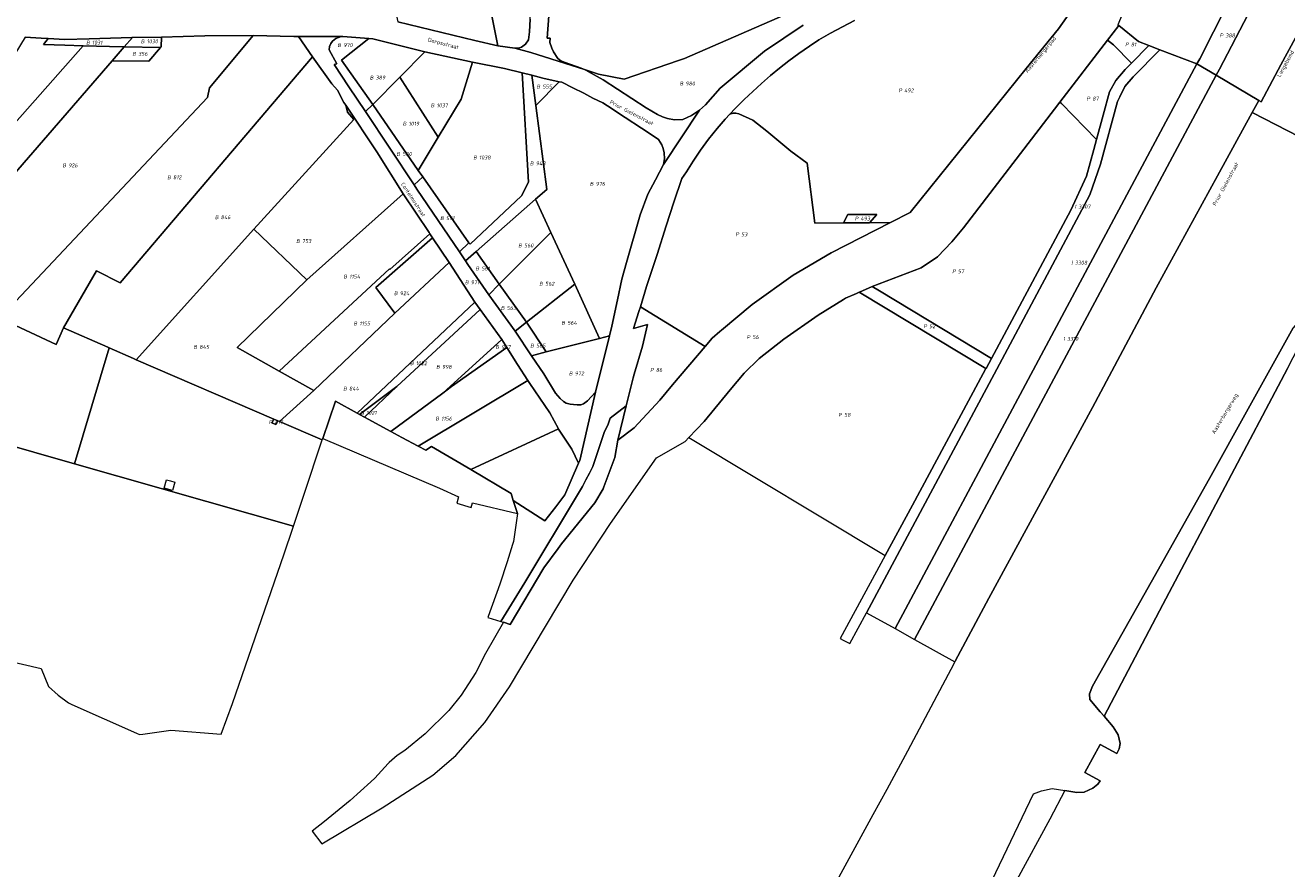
# Model space of a CAD drawing. Extents: x 184444 to 188300, y 345995 to 350408.
# Tile 17 of 43: x 186825 to 187406, y 346436 to 346824. Entities that reach past the tile are written whole.
import ezdxf
from ezdxf.enums import TextEntityAlignment as Align

# ---------------------------------------------------------------- set-up
doc = ezdxf.new("R2010")
doc.units = 0
for name, color, linetype, lineweight in [('B-WA-KG-GRENS_PERCEEL-GV', 30, 'Continuous', 18), ('B-WA-KG-GRENS_PERCEEL-S', 30, 'Continuous', 25), ('B-WA-OG-BEBOUWING_STRAATNAAM-T18', 10, 'Continuous', 18)]:
    doc.layers.add(name, color=color, linetype=linetype, lineweight=lineweight)
doc.styles.add('NLCS-ISO', font='NLCS-ISO.ttf', dxfattribs={"height": 1.8})
doc.styles.add('NLCS-ISO-M1000-T18', font='NLCS-ISO.ttf', dxfattribs={"height": 1.8})

# ---------------------------------------------------------------- blocks, each defined once
blk = doc.blocks.new('SKG-PERCEELNUMMER-SO')
at = {"style": 'NLCS-ISO', "oblique": 10, "flags": 1}
for tag, p in [('GEMEENTECODE', (0, 2.55)), ('PERCEELGROOTTE', (0, -2.45))]:
    blk.add_attdef(tag, text='', height=1.8, dxfattribs=at).set_placement(p, align=Align.MIDDLE_CENTER)
at = {"style": 'NLCS-ISO', "oblique": 10}
blk.add_attdef('SECTIE', text='', height=1.8, dxfattribs=at).set_placement((-0.5, 0), align=Align.MIDDLE_RIGHT)
blk.add_attdef('PERCEELNUMMER', text='', height=1.8, dxfattribs=at).set_placement((0.5, 0), align=Align.MIDDLE_LEFT)

msp = doc.modelspace()

# ---------------------------------------------------------------- linework, layer by layer
at = {"layer": 'B-WA-KG-GRENS_PERCEEL-GV', "flags": 128}
for points in [[(186996.424, 346825.485), (187031.828, 346816.909), (187042.462, 346814.431), (187036.501, 346844.593), (187034.653, 346851.088), (187028.692, 346872.485), (187024.125, 346887.757), (187015.047, 346918.123), (187007.791, 346916.623), (186997.942, 346914.587), (186977.957, 346910.41), (186979.956, 346901.025), (186982.266, 346890.383), (186988.556, 346861.492)], [(187212.898, 346845.031), (187202.429, 346909.28), (187184.655, 346903.748), (187118.235, 346883.075), (187111.353, 346880.887), (187068.8, 346867.359), (187065.209, 346818.058), (187066.479, 346818.066), (187066.318, 346816.056), (187067.226, 346813.391), (187068.024, 346811.768), (187070.066, 346808.621), (187071.443, 346807.579), (187073.455, 346806.871), (187080.788, 346804.184), (187082.271, 346803.514), (187088.714, 346801.405), (187100.653, 346799.134), (187125.528, 346807.663), (187128.315, 346808.689), (187197.033, 346838.675)], [(187445.021, 346884.383), (187445.291, 346886.072), (187445.49, 346887.77), (187441.236, 346897.012), (187433.743, 346896.917), (187431.634, 346896.84), (187418.173, 346892.909), (187413.755, 346878.874), (187374.523, 346803.657), (187373.05, 346800.903), (187392.721, 346789.305), (187393.673, 346788.744), (187402.858, 346805.715), (187423.9, 346844.896), (187438.663, 346872.285), (187440.6, 346875.966), (187441.251, 346877.205), (187441.995, 346878.621), (187444.993, 346884.33)], [(187058.488, 346831.578), (187058.203, 346831.864), (187050.306, 346839.769), (187046.177, 346854.19), (187040.028, 346875.667), (187035.624, 346891.049), (187024.125, 346887.757), (187028.692, 346872.485), (187034.653, 346851.088), (187036.501, 346844.593), (187042.462, 346814.431), (187050.283, 346813.353), (187052.02, 346813.463), (187053.361, 346813.926), (187055.219, 346815.169), (187056.579, 346817.22), (187057.014, 346820.891), (187057.307, 346826.679), (187057.238, 346829.593), (187058.387, 346829.519)], [(187405.486, 346889.205), (187405.164, 346888.538), (187402.255, 346882.432), (187390.894, 346858.581), (187365.489, 346808.503), (187364.181, 346806.132), (187373.05, 346800.903), (187374.523, 346803.657), (187413.755, 346878.874), (187418.173, 346892.909)], [(187402.255, 346882.432), (187402.703, 346888.391), (187328.685, 346866.908), (187332.826, 346847.28), (187330.633, 346830.972), (187327.769, 346824.136), (187328.225, 346823.766), (187337.23, 346816.464), (187342.049, 346814.616), (187347.151, 346812.66), (187364.181, 346806.132), (187365.489, 346808.503), (187390.894, 346858.581)], [(187440.6, 346875.966), (187438.663, 346872.285), (187423.9, 346844.896), (187402.858, 346805.715), (187393.673, 346788.744), (187392.721, 346789.305), (187389.668, 346783.733), (187438.188, 346758.702), (187451.428, 346751.872), (187476.969, 346738.753), (187480.215, 346744.826), (187472.01, 346779.967), (187471.766, 346781.014), (187465.804, 346804.02), (187450.865, 346851.378), (187449.209, 346856.073), (187448.029, 346859.416), (187441.251, 346877.205)], [(187333.999, 346806.49), (187342.049, 346814.616), (187337.23, 346816.464), (187328.225, 346823.766), (187323.074, 346817.062), (187325.844, 346814.943)], [(186824.929, 346818.43), (186809.551, 346793.492), (186801.397, 346784.319), (186740.575, 346717.136), (186754.739, 346705.107), (186851.558, 346814.461), (186843.165, 346814.717), (186833.28, 346815.112), (186835.497, 346817.843), (186832.337, 346818.02)], [(186870.528, 346813.932), (186869.911, 346813.949), (186851.558, 346814.461), (186754.739, 346705.107), (186767.07, 346694.636), (186864.971, 346807.592)], [(186929.793, 346819.175), (186907.605, 346819.137), (186887.625, 346818.463), (186887.532, 346814.042), (186887.192, 346813.646), (186881.8, 346807.348), (186864.971, 346807.592), (186767.07, 346694.636), (186778.719, 346685.43), (186790.904, 346699.607), (186792.793, 346698.72), (186793.533, 346698.372), (186813.148, 346689.161), (186908.768, 346790.617), (186909.822, 346795.061)], [(186957.146, 346809.344), (186950.768, 346818.737), (186948.486, 346818.747), (186929.793, 346819.175), (186909.822, 346795.061), (186908.768, 346790.617), (186813.148, 346689.161), (186839.16, 346676.946), (186842.625, 346684.704), (186857.683, 346710.851), (186868.623, 346705.405)], [(186874.318, 346818.244), (186874.044, 346818.242), (186854.406, 346817.641), (186843.187, 346817.367), (186835.497, 346817.843), (186833.28, 346815.112), (186843.165, 346814.717), (186851.558, 346814.461), (186869.911, 346813.949), (186870.528, 346813.932)], [(186864.971, 346807.592), (186881.8, 346807.348), (186887.192, 346813.646), (186870.528, 346813.932)], [(186874.318, 346818.244), (186870.528, 346813.932), (186887.192, 346813.646), (186887.532, 346814.042), (186887.625, 346818.463)], [(187079.585, 346622.311), (187080.174, 346623.648), (187087.349, 346655.063), (187083.701, 346651.03), (187081.896, 346649.669), (187080.659, 346649.219), (187079.013, 346649.233), (187077.251, 346649.345), (187075.736, 346649.579), (187073.926, 346650.044), (187072.621, 346650.746), (187071.137, 346652.178), (187069.004, 346654.549), (187063.557, 346663.48), (187057.918, 346671.824), (187050.448, 346683.151), (187038.324, 346699.888), (187028.604, 346713.81), (187027.529, 346715.439), (187024.732, 346719.664), (187005.201, 346748.517), (187003.869, 346750.54), (186981.542, 346784.231), (186973.83, 346795.536), (186967.13, 346805.891), (186968.282, 346806.127), (186964.756, 346812.583), (186965.033, 346814.195), (186965.568, 346815.496), (186966.293, 346816.611), (186967.912, 346817.782), (186970.328, 346818.814), (186950.768, 346818.737), (186957.146, 346809.344), (186966.111, 346796.929), (186968.671, 346793.997), (186971.633, 346788.391), (186972.451, 346787.179), (186986.684, 346765.688), (186998.814, 346746.341), (187010.767, 346728.515), (187011.153, 346727.952), (187012.414, 346726.116), (187020.07, 346714.671), (187031.844, 346696.539), (187034.275, 346693.122), (187044.35, 346679.309), (187046.646, 346675.676), (187051.489, 346667.825), (187056.304, 346660.425), (187057.221, 346659.075), (187066.408, 346645.474), (187070.297, 346638.186), (187070.407, 346637.98), (187076.522, 346628.867)], [(186983.15, 346817.85), (186971.166, 346818.817), (186970.328, 346818.814), (186967.912, 346817.782), (186966.293, 346816.611), (186965.568, 346815.496), (186965.033, 346814.195), (186964.756, 346812.583), (186968.282, 346806.127), (186967.13, 346805.891), (186973.83, 346795.536), (186981.542, 346784.231), (186984.945, 346787.469), (186970.51, 346807.834)], [(186983.15, 346817.85), (186970.51, 346807.834), (186984.945, 346787.469), (186997.404, 346800.036), (187008.815, 346811.741), (186984.915, 346817.706)], [(187342.049, 346814.616), (187333.999, 346806.49), (187331.181, 346803.646), (187326.817, 346798.499), (187323.893, 346793.349), (187320.976, 346782.595), (187317.915, 346771.31), (187316.695, 346766.814), (187313.33, 346754.412), (187306.221, 346738.79), (187269.6, 346670.625), (187267.126, 346666.02), (187267.088, 346665.949), (187263.555, 346659.373), (187233.251, 346602.967), (187220.738, 346579.842), (187200.066, 346541.642), (187201.348, 346540.946), (187204.423, 346539.302), (187212.11, 346553.505), (187272.067, 346665.663), (187314.966, 346745.903), (187319.735, 346760.031), (187327.614, 346788.782), (187328.732, 346791.056), (187331.035, 346795.744), (187334.871, 346800.268), (187347.151, 346812.66)], [(187317.915, 346771.31), (187320.976, 346782.595), (187323.893, 346793.349), (187326.817, 346798.499), (187331.181, 346803.646), (187333.999, 346806.49), (187325.844, 346814.943), (187323.074, 346817.062), (187301.141, 346788.514), (187301.82, 346787.995)], [(186972.451, 346787.179), (186971.633, 346788.391), (186968.671, 346793.997), (186966.111, 346796.929), (186957.146, 346809.344), (186868.623, 346705.405), (186857.683, 346710.851), (186842.625, 346684.704), (186862.966, 346675.726), (186863.556, 346675.466), (186874.822, 346670.494), (186875.991, 346669.99), (186930.18, 346730.111), (186976.24, 346780.547), (186973.306, 346783.966)], [(187030.743, 346806.968), (187008.815, 346811.741), (186997.404, 346800.036), (187014.964, 346772.471), (187025.565, 346789.863)], [(187212.11, 346553.505), (187225.23, 346546.238), (187285.295, 346658.592), (187364.181, 346806.132), (187347.151, 346812.66), (187334.871, 346800.268), (187331.035, 346795.744), (187328.732, 346791.056), (187327.614, 346788.782), (187319.735, 346760.031), (187314.966, 346745.903), (187272.067, 346665.663)], [(187014.964, 346772.471), (187005.84, 346757.105), (187007.896, 346754.107), (187029.17, 346723.85), (187029.683, 346723.115), (187053.343, 346745.382), (187056.608, 346751.691), (187053.647, 346801.994), (187045.456, 346804.091), (187030.743, 346806.968), (187025.565, 346789.863)], [(187225.23, 346546.238), (187234.207, 346541.264), (187373.05, 346800.903), (187364.181, 346806.132), (187285.295, 346658.592)], [(186984.945, 346787.469), (187005.84, 346757.105), (187014.964, 346772.471), (186997.404, 346800.036)], [(187027.529, 346715.439), (187032.51, 346719.846), (187059.747, 346743.815), (187064.948, 346748.366), (187059.969, 346787.026), (187058.093, 346800.89), (187053.647, 346801.994), (187056.608, 346751.691), (187053.343, 346745.382), (187029.683, 346723.115), (187029.17, 346723.85), (187024.732, 346719.664)], [(187059.969, 346787.026), (187070.734, 346797.939), (187063.111, 346799.633), (187058.093, 346800.89)], [(187070.734, 346797.939), (187059.969, 346787.026), (187064.948, 346748.366), (187059.747, 346743.815), (187066.828, 346728.586), (187077.895, 346704.722), (187089.207, 346679.81), (187093.78, 346680.921), (187094.91, 346685.419), (187097.518, 346697.484), (187099.486, 346707.111), (187101.638, 346714.739), (187107.998, 346736.652), (187111.548, 346746.151), (187114.932, 346752.731), (187118.683, 346759.857), (187119.222, 346762.438), (187118.948, 346765.204), (187118.548, 346767.217), (187117.852, 346768.948), (187116.393, 346771.277), (187112.559, 346773.905), (187097.117, 346784.078), (187095.112, 346785.445), (187090.789, 346788.211), (187086.156, 346790.412), (187081.955, 346792.682), (187076.929, 346795.117), (187071.89, 346797.68)], [(187373.05, 346800.903), (187234.207, 346541.264), (187252.798, 346530.968), (187252.949, 346531.251), (187268.367, 346560.194), (187316.117, 346648.043), (187345.493, 346703.115), (187373.686, 346754.566), (187389.668, 346783.733), (187392.721, 346789.305)], [(186954.523, 346706.824), (186998.814, 346746.341), (186986.684, 346765.688), (186972.451, 346787.179), (186973.306, 346783.966), (186976.24, 346780.547), (186930.18, 346730.111)], [(186981.542, 346784.231), (187003.869, 346750.54), (187007.896, 346754.107), (187005.84, 346757.105), (186984.945, 346787.469)], [(187301.141, 346788.514), (187298.704, 346785.342), (187256.732, 346730.711), (187251.386, 346724.202), (187244.805, 346717.294), (187237.256, 346712.27), (187214.763, 346703.652), (187218.096, 346701.645), (187269.6, 346670.625), (187306.221, 346738.79), (187313.33, 346754.412), (187316.695, 346766.814), (187317.915, 346771.31), (187301.82, 346787.995)], [(187149.289, 346783.088), (187147.085, 346780.764), (187143.314, 346776.36), (187139.427, 346771.446), (187135.705, 346766.416), (187132.281, 346761.36), (187129.271, 346756.505), (187127.161, 346753.415), (187123.454, 346742.56), (187119.95, 346731.55), (187115.762, 346718.407), (187110.886, 346703.748), (187108.032, 346694.349), (187137.789, 346676.025), (187141.129, 346679.952), (187144.667, 346682.946), (187145.39, 346683.558), (187159.464, 346695.469), (187178.332, 346708.98), (187195.873, 346719.212), (187223.117, 346733.131), (187213.439, 346733.069), (187201.573, 346732.994), (187188.275, 346732.909), (187184.808, 346760.445), (187177.341, 346766.056), (187166.273, 346775.203), (187159.862, 346780.208), (187153.344, 346783.107), (187151.974, 346783.48), (187150.806, 346783.407)], [(187003.869, 346750.54), (187005.201, 346748.517), (187024.732, 346719.664), (187029.17, 346723.85), (187007.896, 346754.107)], [(186992.63, 346711.747), (186992.792, 346711.567), (187011.153, 346727.952), (187010.767, 346728.515), (186998.814, 346746.341), (186954.523, 346706.824), (186922.425, 346675.634), (186941.839, 346664.788)], [(187032.51, 346719.846), (187043.128, 346704.747), (187066.828, 346728.586), (187059.747, 346743.815)], [(187201.573, 346732.994), (187213.439, 346733.069), (187216.92, 346736.788), (187203.536, 346736.788)], [(186939.406, 346642.643), (186941.252, 346641.847), (186941.997, 346641.526), (186957.817, 346655.874), (186941.839, 346664.788), (186922.425, 346675.634), (186954.523, 346706.824), (186930.18, 346730.111), (186875.991, 346669.99)], [(186992.63, 346711.747), (186941.839, 346664.788), (186957.817, 346655.874), (186994.997, 346691.448), (186986.327, 346703.237), (187012.414, 346726.116), (187011.153, 346727.952), (186992.792, 346711.567)], [(187077.895, 346704.722), (187066.828, 346728.586), (187043.128, 346704.747), (187055.592, 346687.263)], [(187012.414, 346726.116), (186986.327, 346703.237), (186994.997, 346691.448), (187020.07, 346714.671)], [(187027.529, 346715.439), (187028.604, 346713.81), (187038.324, 346699.888), (187043.128, 346704.747), (187032.51, 346719.846)], [(186994.997, 346691.448), (186957.817, 346655.874), (186941.997, 346641.526), (186961.59, 346633.078), (186961.905, 346633.738), (186967.724, 346650.875), (186977.688, 346645.363), (187031.844, 346696.539), (187020.07, 346714.671)], [(187038.324, 346699.888), (187050.448, 346683.151), (187055.592, 346687.263), (187043.128, 346704.747)], [(187055.592, 346687.263), (187064.731, 346673.668), (187089.207, 346679.81), (187077.895, 346704.722)], [(187267.088, 346665.949), (187267.126, 346666.02), (187269.6, 346670.625), (187218.096, 346701.645), (187214.763, 346703.652), (187208.9, 346701.089), (187208.809, 346701.049)], [(187321.441, 346505.861), (187348.55, 346557.332), (187405.925, 346665.901), (187418.574, 346690.651), (187423.994, 346707.403), (187413.886, 346691.014), (187408.484, 346684.594), (187387.683, 346647.398), (187370.011, 346615.352), (187343.15, 346567.565), (187316.113, 346519.678), (187314.743, 346516.176), (187314.933, 346513.666), (187319.582, 346507.988)], [(186678.207, 346572.708), (186707.897, 346565.868), (186756.521, 346648.014), (186809.968, 346632.786), (186847.655, 346622.048), (186863.556, 346675.466), (186862.966, 346675.726), (186842.625, 346684.704), (186839.16, 346676.946), (186813.148, 346689.161), (186793.533, 346698.372), (186792.793, 346698.72), (186775.579, 346679.149), (186751.185, 346697.579)], [(187207.439, 346700.451), (187202.462, 346698.272), (187201.466, 346697.651), (187189.884, 346690.429), (187174.118, 346679.383), (187162.668, 346670.481), (187155.884, 346663.863), (187149.312, 346656.107), (187137.346, 346641.506), (187130.419, 346634.21), (187220.738, 346579.842), (187233.251, 346602.967), (187263.555, 346659.373), (187267.088, 346665.949), (187208.809, 346701.049)], [(187034.275, 346693.122), (187031.844, 346696.539), (186977.688, 346645.363), (186978.765, 346644.771), (186996.007, 346657.63)], [(187017.088, 346654.582), (187044.35, 346679.309), (187034.275, 346693.122), (186996.007, 346657.63), (186981.049, 346643.518), (186993.232, 346636.909)], [(187101.569, 346648.708), (187097.725, 346632.897), (187105.256, 346638.583), (187116.956, 346651.318), (187122.811, 346658.415), (187137.789, 346676.025), (187108.032, 346694.349), (187107.355, 346692.12), (187104.853, 346684.284), (187111.397, 346686.159), (187109.077, 346676.156), (187105.237, 346663.393), (187104.726, 346661.694)], [(187057.918, 346671.824), (187064.731, 346673.668), (187055.592, 346687.263), (187050.448, 346683.151)], [(187057.918, 346671.824), (187063.557, 346663.48), (187069.004, 346654.549), (187071.137, 346652.178), (187072.621, 346650.746), (187073.926, 346650.044), (187075.736, 346649.579), (187077.251, 346649.345), (187079.013, 346649.233), (187080.659, 346649.219), (187081.896, 346649.669), (187083.701, 346651.03), (187087.349, 346655.063), (187093.78, 346680.921), (187089.207, 346679.81), (187064.731, 346673.668)], [(186863.556, 346675.466), (186847.655, 346622.048), (186948.33, 346593.364), (186951.57, 346603.067), (186953.245, 346608.084), (186961.59, 346633.078), (186941.997, 346641.526), (186941.252, 346641.847), (186940.282, 346640.098), (186938.436, 346640.894), (186939.406, 346642.643), (186875.991, 346669.99), (186874.822, 346670.494)], [(187046.646, 346675.676), (187021.144, 346657.609), (187017.088, 346654.582), (186993.232, 346636.909), (186998.286, 346634.204), (187005.734, 346630.25), (187056.304, 346660.425), (187051.489, 346667.825)], [(187017.088, 346654.582), (187021.144, 346657.609), (187046.646, 346675.676), (187044.35, 346679.309)], [(186978.765, 346644.771), (186981.049, 346643.518), (186996.007, 346657.63)], [(187005.734, 346630.25), (187009.244, 346628.391), (187011.908, 346630.068), (187030.023, 346619.456), (187070.297, 346638.186), (187066.408, 346645.474), (187057.221, 346659.075), (187056.304, 346660.425)], [(186961.905, 346633.738), (187015.627, 346610.827), (187024.339, 346606.823), (187023.513, 346603.994), (187030.194, 346601.935), (187030.742, 346604.089), (187051.487, 346599.265), (187049.483, 346605.113), (187048.643, 346608.382), (187030.023, 346619.456), (187011.908, 346630.068), (187009.244, 346628.391), (187005.734, 346630.25), (186998.286, 346634.204), (186993.232, 346636.909), (186981.049, 346643.518), (186978.765, 346644.771), (186977.688, 346645.363), (186967.724, 346650.875)], [(187043.836, 346549.508), (187045.029, 346549.137), (187048.104, 346548.179), (187063.658, 346574.145), (187070.191, 346583.156), (187071.672, 346585.199), (187087.147, 346604.128), (187090.951, 346610.627), (187091.284, 346611.511), (187096.349, 346624.934), (187097.725, 346632.897), (187101.569, 346648.708), (187094.08, 346643.058), (187093.201, 346640.382), (187091.714, 346637.087), (187091.539, 346636.918), (187086.155, 346620.914), (187084.63, 346617.832), (187083.016, 346614.714), (187081.346, 346611.627), (187079.619, 346608.57), (187054.857, 346567.478)], [(186940.282, 346640.098), (186941.252, 346641.847), (186939.406, 346642.643), (186938.436, 346640.894)], [(187070.297, 346638.186), (187030.023, 346619.456), (187048.643, 346608.382), (187049.483, 346605.113), (187064.109, 346595.845), (187069.136, 346602.348), (187073.25, 346607.86), (187079.585, 346622.311), (187076.522, 346628.867), (187070.407, 346637.98)], [(186888.82, 346610.913), (186889.917, 346614.761), (186891.84, 346614.213), (186893.763, 346613.665), (186892.666, 346609.818)]]:
    msp.add_lwpolyline(points, close=True, dxfattribs=at)
for points in [[(187057.307, 346826.679), (187057.014, 346820.891), (187056.579, 346817.22), (187055.219, 346815.169), (187053.361, 346813.926), (187052.02, 346813.463), (187050.283, 346813.353), (187057.678, 346811.421), (187082.271, 346803.514), (187080.788, 346804.184), (187073.455, 346806.871), (187071.443, 346807.579), (187070.066, 346808.621), (187068.024, 346811.768), (187067.226, 346813.391), (187066.318, 346816.056), (187066.479, 346818.066), (187065.209, 346818.058), (187068.8, 346867.359)], [(187197.033, 346838.675), (187128.315, 346808.689), (187125.528, 346807.663), (187100.653, 346799.134), (187088.714, 346801.405), (187082.271, 346803.514), (187082.911, 346803.222), (187085.401, 346801.937), (187090.862, 346798.803), (187110.767, 346785.962), (187115.934, 346782.845), (187118.292, 346781.806), (187120.485, 346781.053), (187123.793, 346780.361), (187127.544, 346780.583), (187131.496, 346782.416), (187135.325, 346784.778), (187137.998, 346787.344), (187144.814, 346795.017), (187165.128, 346812.036), (187182.977, 346824.03)], [(186824.929, 346818.43), (186832.337, 346818.02), (186835.497, 346817.843), (186843.187, 346817.367), (186854.406, 346817.641), (186874.044, 346818.242), (186874.318, 346818.244), (186887.625, 346818.463), (186907.605, 346819.137), (186929.793, 346819.175), (186948.486, 346818.747), (186950.768, 346818.737), (186970.328, 346818.814), (186971.166, 346818.817), (186983.15, 346817.85), (186984.915, 346817.706), (187008.815, 346811.741), (187030.743, 346806.968), (187045.456, 346804.091), (187053.647, 346801.994), (187058.093, 346800.89), (187063.111, 346799.633), (187070.734, 346797.939), (187071.89, 346797.68), (187076.929, 346795.117), (187081.955, 346792.682), (187086.156, 346790.412), (187090.789, 346788.211), (187095.112, 346785.445), (187097.117, 346784.078), (187112.559, 346773.905), (187116.393, 346771.277), (187117.852, 346768.948), (187118.548, 346767.217), (187118.948, 346765.204), (187119.222, 346762.438), (187118.683, 346759.857), (187135.325, 346784.778), (187131.496, 346782.416), (187127.544, 346780.583), (187123.793, 346780.361), (187120.485, 346781.053), (187118.292, 346781.806), (187115.934, 346782.845), (187110.767, 346785.962), (187090.862, 346798.803), (187085.401, 346801.937), (187082.911, 346803.222), (187082.271, 346803.514), (187057.678, 346811.421), (187050.283, 346813.353), (187042.462, 346814.431), (187031.828, 346816.909), (186996.424, 346825.485)], [(187305.992, 346830.133), (187300.439, 346822.234), (187285.548, 346804.037), (187232.271, 346737.808), (187223.117, 346733.131), (187195.873, 346719.212), (187178.332, 346708.98), (187159.464, 346695.469), (187145.39, 346683.558), (187144.667, 346682.946), (187141.129, 346679.952), (187137.789, 346676.025), (187122.811, 346658.415), (187116.956, 346651.318), (187105.256, 346638.583), (187097.725, 346632.897), (187096.349, 346624.934), (187091.284, 346611.511), (187090.951, 346610.627), (187087.147, 346604.128), (187071.672, 346585.199), (187070.191, 346583.156), (187063.658, 346574.145), (187048.104, 346548.179), (187045.029, 346549.137), (187036.693, 346534.769), (187032.274, 346526.004), (187025.603, 346515.559), (187019.939, 346508.52), (187008.978, 346497.776), (186999.627, 346490.049), (186996.157, 346487.803), (186992.437, 346484.655), (186991.992, 346484.166), (186985.817, 346477.388), (186984.038, 346475.772), (186974.423, 346467.037), (186962.653, 346457.503), (186957.022, 346452.967), (186961.459, 346447.091), (186989.258, 346463.691), (187012.6, 346478.78), (187023.129, 346487.827), (187036.434, 346502.943), (187047.816, 346519.438), (187064.387, 346547.209), (187077.108, 346568.527), (187094.331, 346594.533), (187115.512, 346624.868), (187128.62, 346632.315), (187130.419, 346634.21), (187137.346, 346641.506), (187149.312, 346656.107), (187155.884, 346663.863), (187162.668, 346670.481), (187174.118, 346679.383), (187189.884, 346690.429), (187201.466, 346697.651), (187202.462, 346698.272), (187207.439, 346700.451), (187208.809, 346701.049), (187208.9, 346701.089), (187214.763, 346703.652), (187237.256, 346712.27), (187244.805, 346717.294), (187251.386, 346724.202), (187256.732, 346730.711), (187298.704, 346785.342), (187301.141, 346788.514), (187323.074, 346817.062), (187328.225, 346823.766), (187327.769, 346824.136)], [(187182.977, 346824.03), (187165.128, 346812.036), (187144.814, 346795.017), (187137.998, 346787.344), (187135.325, 346784.778), (187118.683, 346759.857), (187114.932, 346752.731), (187111.548, 346746.151), (187107.998, 346736.652), (187101.638, 346714.739), (187099.486, 346707.111), (187097.518, 346697.484), (187094.91, 346685.419), (187093.78, 346680.921), (187087.349, 346655.063), (187080.174, 346623.648), (187079.585, 346622.311), (187073.25, 346607.86), (187069.136, 346602.348), (187064.109, 346595.845), (187049.483, 346605.113), (187051.487, 346599.265), (187049.695, 346586.304), (187049.228, 346584.919), (187046.683, 346577.017), (187043.409, 346566.65), (187037.996, 346551.775), (187037.857, 346551.369), (187043.836, 346549.508), (187054.857, 346567.478), (187079.619, 346608.57), (187081.346, 346611.627), (187083.016, 346614.714), (187084.63, 346617.832), (187086.155, 346620.914), (187091.539, 346636.918), (187091.714, 346637.087), (187093.201, 346640.382), (187094.08, 346643.058), (187101.569, 346648.708), (187104.726, 346661.694), (187105.237, 346663.393), (187109.077, 346676.156), (187111.397, 346686.159), (187104.853, 346684.284), (187107.355, 346692.12), (187108.032, 346694.349), (187110.886, 346703.748), (187115.762, 346718.407), (187119.95, 346731.55), (187123.454, 346742.56), (187127.161, 346753.415), (187129.271, 346756.505), (187132.281, 346761.36), (187135.705, 346766.416), (187139.427, 346771.446), (187143.314, 346776.36), (187147.085, 346780.764), (187149.289, 346783.088), (187149.4, 346783.205), (187151.499, 346785.418), (187151.728, 346785.644), (187155.867, 346789.725), (187159.778, 346793.469), (187163.783, 346797.163), (187167.944, 346800.866), (187172.099, 346804.237), (187176.428, 346807.521), (187180.954, 346810.861), (187185.805, 346814.246), (187190.149, 346817.152), (187195.478, 346820.263), (187201.067, 346823.201), (187206.617, 346826.19)], [(187206.617, 346826.19), (187201.067, 346823.201), (187195.478, 346820.263), (187190.149, 346817.152), (187185.805, 346814.246), (187180.954, 346810.861), (187176.428, 346807.521), (187172.099, 346804.237), (187167.944, 346800.866), (187163.783, 346797.163), (187159.778, 346793.469), (187155.867, 346789.725), (187151.728, 346785.644), (187151.499, 346785.418), (187149.4, 346783.205), (187149.289, 346783.088), (187150.806, 346783.407), (187151.974, 346783.48), (187153.344, 346783.107), (187159.862, 346780.208), (187166.273, 346775.203), (187177.341, 346766.056), (187184.808, 346760.445), (187188.275, 346732.909), (187201.573, 346732.994), (187203.536, 346736.788), (187216.92, 346736.788), (187213.439, 346733.069), (187223.117, 346733.131), (187232.271, 346737.808), (187285.548, 346804.037), (187300.439, 346822.234), (187305.992, 346830.133)], [(187438.188, 346758.702), (187389.668, 346783.733), (187373.686, 346754.566), (187345.493, 346703.115), (187316.117, 346648.043), (187268.367, 346560.194), (187252.949, 346531.251), (187252.798, 346530.968), (187250.916, 346527.434), (187244.448, 346515.294), (187230.915, 346489.887), (187221.491, 346472.195), (187215.087, 346460.484), (187176.482, 346389.876)], [(187266.426, 346423.117), (187288.985, 346470.096), (187292.643, 346471.498), (187297.553, 346472.628), (187303.445, 346471.693), (187308.953, 346470.818), (187312.212, 346470.968), (187316.332, 346472.738), (187318.572, 346474.588), (187319.652, 346476.158), (187312.652, 346479.948), (187319.692, 346492.879), (187327.33, 346488.699), (187328.37, 346490.839), (187328.79, 346493.309), (187327.95, 346497.359), (187325.64, 346501.058), (187321.441, 346505.861), (187319.582, 346507.988), (187314.933, 346513.666), (187314.743, 346516.176), (187316.113, 346519.678), (187343.15, 346567.565), (187370.011, 346615.352), (187387.683, 346647.398), (187408.484, 346684.594)], [(187405.925, 346665.901), (187348.55, 346557.332), (187321.441, 346505.861), (187325.64, 346501.058), (187327.95, 346497.359), (187328.79, 346493.309), (187328.37, 346490.839), (187327.33, 346488.699), (187319.692, 346492.879), (187312.652, 346479.948), (187319.652, 346476.158), (187318.572, 346474.588), (187316.332, 346472.738), (187312.212, 346470.968), (187308.953, 346470.818), (187303.445, 346471.693), (187296.527, 346458.559), (187250.994, 346374.665)], [(186813.004, 346532.31), (186832.231, 346527.803), (186835.685, 346519.581), (186840.054, 346515.636), (186844.893, 346512.013), (186846.355, 346511.364), (186876.204, 346498.111), (186877.602, 346497.49), (186879.13, 346497.702), (186892.01, 346499.491), (186915.158, 346497.692), (186920.394, 346511.689), (186944.062, 346580.58), (186948.033, 346592.475), (186948.33, 346593.364), (186847.655, 346622.048), (186809.968, 346632.786)]]:
    msp.add_lwpolyline(points, dxfattribs=at)

# ---------------------------------------------------------------- block references
at = {"layer": 'B-WA-KG-GRENS_PERCEEL-S', "color": 30}
for p, values in [((187376.796, 346819.248), {'PERCEELNUMMER': '388', 'SECTIE': 'P'}), ((186855.195, 346815.955), {'PERCEELNUMMER': '1031', 'SECTIE': 'B'}), ((186880.365, 346816.565), {'PERCEELNUMMER': '1030', 'SECTIE': 'B'}), ((186970.86, 346814.781), {'PERCEELNUMMER': '970', 'SECTIE': 'B'}), ((187333.281, 346815.077), {'PERCEELNUMMER': '81', 'SECTIE': 'P'}), ((186876.429, 346810.793), {'PERCEELNUMMER': '356', 'SECTIE': 'B'}), ((186985.733, 346799.868), {'PERCEELNUMMER': '389', 'SECTIE': 'B'}), ((187062.505, 346795.685), {'PERCEELNUMMER': '555', 'SECTIE': 'B'}), ((187128.342, 346797.113), {'PERCEELNUMMER': '980', 'SECTIE': 'B'}), ((187228.973, 346793.952), {'PERCEELNUMMER': '492', 'SECTIE': 'P'}), ((187315.535, 346790.145), {'PERCEELNUMMER': '87', 'SECTIE': 'P'}), ((187013.777, 346787.07), {'PERCEELNUMMER': '1037', 'SECTIE': 'B'}), ((187000.895, 346778.634), {'PERCEELNUMMER': '1019', 'SECTIE': 'B'}), ((186998.025, 346764.695), {'PERCEELNUMMER': '590', 'SECTIE': 'B'}), ((187033.343, 346763.074), {'PERCEELNUMMER': '1038', 'SECTIE': 'B'}), ((186844.298, 346759.438), {'PERCEELNUMMER': '926', 'SECTIE': 'B'}), ((187059.435, 346760.365), {'PERCEELNUMMER': '948', 'SECTIE': 'B'}), ((186892.515, 346753.964), {'PERCEELNUMMER': '812', 'SECTIE': 'B'}), ((187086.991, 346750.931), {'PERCEELNUMMER': '976', 'SECTIE': 'B'}), ((187309.095, 346740.435), {'PERCEELNUMMER': '3307', 'SECTIE': 'I'}), ((186914.449, 346735.574), {'PERCEELNUMMER': '846', 'SECTIE': 'B'}), ((187018.095, 346735.135), {'PERCEELNUMMER': '591', 'SECTIE': 'B'}), ((187208.873, 346734.949), {'PERCEELNUMMER': '493', 'SECTIE': 'P'}), ((187153.936, 346727.721), {'PERCEELNUMMER': '53', 'SECTIE': 'P'}), ((186951.838, 346724.581), {'PERCEELNUMMER': '753', 'SECTIE': 'B'}), ((187054.033, 346722.57), {'PERCEELNUMMER': '560', 'SECTIE': 'B'}), ((187307.497, 346714.637), {'PERCEELNUMMER': '3308', 'SECTIE': 'I'}), ((187034.425, 346711.985), {'PERCEELNUMMER': '561', 'SECTIE': 'B'}), ((187253.685, 346710.693), {'PERCEELNUMMER': '57', 'SECTIE': 'P'}), ((186973.604, 346708.234), {'PERCEELNUMMER': '1154', 'SECTIE': 'B'}), ((187029.536, 346705.633), {'PERCEELNUMMER': '971', 'SECTIE': 'B'}), ((187063.713, 346704.951), {'PERCEELNUMMER': '562', 'SECTIE': 'B'}), ((186996.852, 346700.591), {'PERCEELNUMMER': '924', 'SECTIE': 'B'}), ((187046.045, 346693.805), {'PERCEELNUMMER': '563', 'SECTIE': 'B'}), ((186978.267, 346686.667), {'PERCEELNUMMER': '1155', 'SECTIE': 'B'}), ((187073.938, 346686.961), {'PERCEELNUMMER': '564', 'SECTIE': 'B'}), ((187240.455, 346685.405), {'PERCEELNUMMER': '52', 'SECTIE': 'P'}), ((187159.113, 346680.383), {'PERCEELNUMMER': '56', 'SECTIE': 'P'}), ((187303.867, 346679.599), {'PERCEELNUMMER': '3310', 'SECTIE': 'I'}), ((186904.628, 346675.9), {'PERCEELNUMMER': '845', 'SECTIE': 'B'}), ((187043.525, 346675.795), {'PERCEELNUMMER': '967', 'SECTIE': 'B'}), ((187059.537, 346676.445), {'PERCEELNUMMER': '565', 'SECTIE': 'B'}), ((187004.225, 346668.375), {'PERCEELNUMMER': '1022', 'SECTIE': 'B'}), ((187016.26, 346666.709), {'PERCEELNUMMER': '998', 'SECTIE': 'B'}), ((187077.364, 346663.653), {'PERCEELNUMMER': '972', 'SECTIE': 'B'}), ((187114.685, 346665.265), {'PERCEELNUMMER': '86', 'SECTIE': 'P'}), ((186973.496, 346656.676), {'PERCEELNUMMER': '844', 'SECTIE': 'B'}), ((186981.415, 346645.545), {'PERCEELNUMMER': '1021', 'SECTIE': 'B'}), ((187201.315, 346644.631), {'PERCEELNUMMER': '58', 'SECTIE': 'P'}), ((186939.158, 346641.21), {'PERCEELNUMMER': '417', 'SECTIE': 'P'}), ((187015.931, 346642.86), {'PERCEELNUMMER': '1156', 'SECTIE': 'B'})]:
    msp.add_blockref('SKG-PERCEELNUMMER-SO', p, dxfattribs=at).add_auto_attribs(values)

# ---------------------------------------------------------------- texts
at = {"layer": 'B-WA-OG-BEBOUWING_STRAATNAAM-T18', "style": 'NLCS-ISO-M1000-T18'}
for s, rotation, p in [('Dorpsstraat', 345.4, (187017.301, 346815.297)), ('Aasterbergerpad', 50, (187292.354, 346810.238)), ('Langebemd', 61.2, (187405.154, 346806.116)), ('Prior Gielenstraat', 332.4, (187104.018, 346783.676)), ('Prior Gielenstraat', 61.6, (187377.351, 346750.876)), ('Contelmostraat', 303.3, (187003.527, 346743.696)), ('Aasterbergerweg', 59.3, (187377.205, 346645.043))]:
    msp.add_text(s, height=1.8, rotation=rotation, dxfattribs=at).set_placement(p, align=Align.MIDDLE)

doc.saveas('drawing.dxf')
